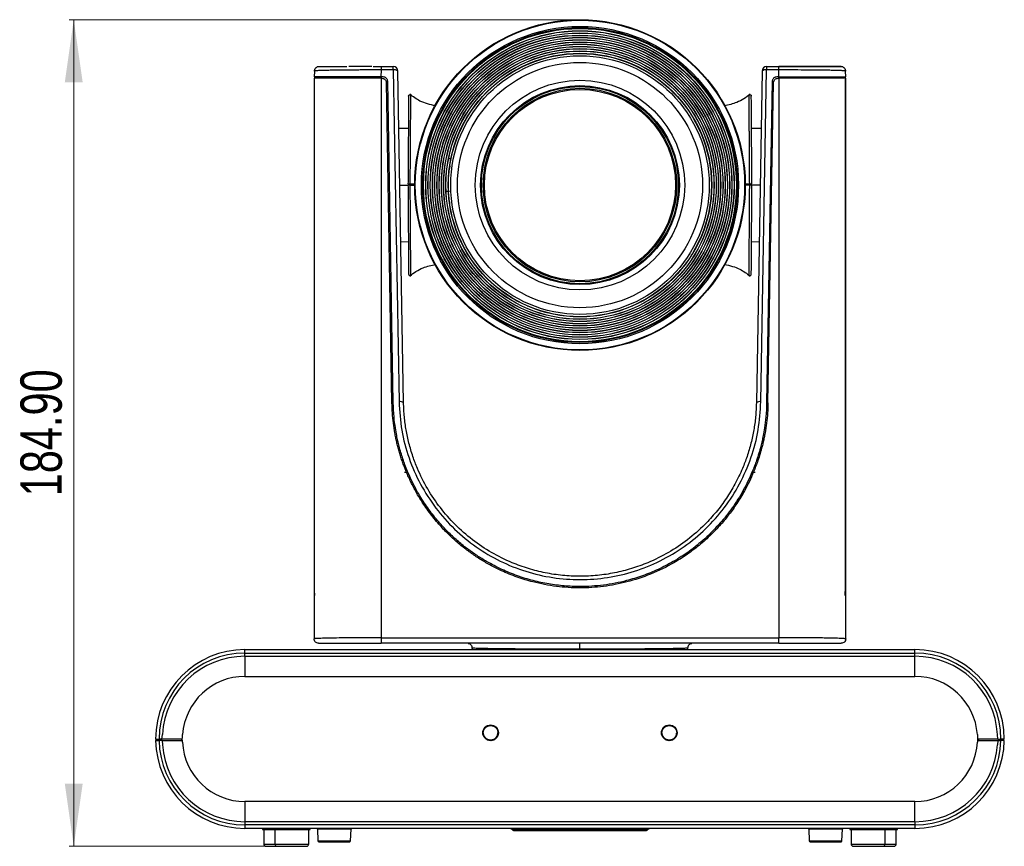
# Model space of a CAD drawing. Header units: millimetres. Extents: x 36 to 747, y 24 to 484.
# Tile 5 of 14: x 36 to 257, y 299 to 484. Entities that reach past the tile are written whole.
import ezdxf

# ---------------------------------------------------------------- set-up
doc = ezdxf.new("R2010")
doc.units = ezdxf.units.MM
doc.styles.add('SLDTEXTSTYLE0', font='TXT', dxfattribs={"width": 0.75})
doc.dimstyles.new('SLDDIMSTYLE0', dxfattribs={"dimtxt": 9.260417, "dimasz": 14, "dimexe": 0, "dimexo": 0.0625, "dimgap": 2.315104, "dimtad": 1, "dimrnd": 1e-09, "dimzin": 4, "dimdsep": 46, "dimtxsty": 'SLDTEXTSTYLE0', "dimsah": 1, "dimcen": 0.09, "dimadec": 0, "dimazin": 1, "dimtfac": 1, "dimtofl": 0, "dimtmove": 0, "dimatfit": 3, "dimfxl": 0, "dimfrac": 2, "dimtolj": 1, "dimtzin": 12, "dimarcsym": 0})

# ---------------------------------------------------------------- blocks, each defined once
blk = doc.blocks.new('_D')
at = {"color": 7, "linetype": 'Continuous', "lineweight": 0}
for p, q in [((160.7, 483.56), (47.37, 483.56)), ((48.37, 298.66), (48.37, 483.56)), ((93.7, 298.66), (47.37, 298.66))]:
    blk.add_line(p, q, dxfattribs=at)
at = {"color": 7, "linetype": 'Continuous', "lineweight": 18}
for points in [[(48.37, 483.56), (46.37, 469.56), (50.37, 469.56)], [(48.37, 298.66), (50.37, 312.66), (46.37, 312.66)]]:
    blk.add_solid(points, dxfattribs=at)
at = {"color": 7, "linetype": 'Continuous', "lineweight": 18, "insert": (36.44, 376.95), "char_height": 9.26, "attachment_point": 1, "rotation": 90, "style": 'SLDTEXTSTYLE0'}
blk.add_mtext('184.90', dxfattribs=at)

msp = doc.modelspace()

# ---------------------------------------------------------------- linework, layer by layer
at = {"color": 7, "linetype": 'Continuous', "lineweight": 25}
for p, q in [((102.237, 472.078), (102.214, 470.761)), ((102.236, 472.068), (102.237, 472.078)), ((103.236, 473.061), (103.236, 473.025)), ((117.175, 472.32), (117.148, 470.761)), ((117.175, 473.061), (119.913, 473.061)), ((119.913, 472.32), (117.175, 472.32)), ((119.913, 472.32), (119.913, 473.061)), ((119.913, 472.32), (121.208, 398.113)), ((122.208, 397.871), (120.913, 472.078)), ((146.87, 472.061), (146.99, 472.061)), ((147.131, 472.211), (147.253, 472.211)), ((147.702, 472.461), (147.702, 472.527)), ((147.706, 472.461), (147.702, 472.461)), ((148.002, 472.636), (147.969, 472.669)), ((148.002, 472.619), (148.002, 472.636)), ((148.502, 472.943), (148.502, 472.876)), ((176.172, 472.261), (176.101, 472.261)), ((176.415, 472.061), (176.535, 472.061)), ((202.492, 472.078), (201.196, 397.871)), ((202.196, 398.113), (203.491, 472.32)), ((203.491, 473.061), (206.229, 473.061)), ((203.491, 473.061), (203.491, 472.32)), ((206.229, 472.32), (203.491, 472.32)), ((207.719, 472.993), (206.092, 472.993)), ((206.256, 470.761), (206.229, 472.32)), ((220.168, 473.024), (220.168, 473.061)), ((221.191, 470.761), (221.168, 472.078)), ((221.168, 472.078), (221.168, 472.066)), ((102.202, 470.461), (102.202, 345.061)), ((102.902, 470.472), (102.902, 470.761)), ((117.653, 470.761), (117.148, 470.761)), ((117.202, 470.461), (117.202, 345.32)), ((117.358, 470.461), (117.202, 470.461)), ((119.909, 397.831), (118.653, 469.778)), ((143.202, 469.462), (143.202, 469.539)), ((143.969, 470.061), (143.87, 470.061)), ((144.202, 470.261), (144.136, 470.261)), ((144.202, 470.261), (144.202, 470.309)), ((144.902, 470.737), (144.902, 470.81)), ((179.202, 470.309), (179.202, 470.261)), ((179.268, 470.261), (179.202, 470.261)), ((179.702, 469.857), (179.702, 469.933)), ((180.202, 469.539), (180.202, 469.462)), ((204.752, 469.778), (203.496, 397.831)), ((206.256, 470.761), (205.752, 470.761)), ((206.202, 470.461), (206.046, 470.461)), ((206.202, 470.461), (206.202, 345.32)), ((220.502, 470.761), (220.502, 470.472)), ((221.202, 345.061), (221.202, 470.461)), ((119.609, 397.826), (118.358, 469.478)), ((141.202, 467.69), (141.202, 467.774)), ((141.503, 468.061), (141.591, 468.061)), ((141.827, 468.361), (141.917, 468.361)), ((181.488, 468.361), (181.577, 468.361)), ((181.814, 468.061), (181.901, 468.061)), ((182.202, 467.774), (182.202, 467.69)), ((203.796, 397.826), (205.047, 469.478)), ((221.168, 359.413), (221.172, 469.126)), ((140.203, 466.761), (140.286, 466.761)), ((183.152, 466.813), (183.152, 466.725)), ((183.652, 466.27), (183.652, 466.18)), ((137.902, 463.991), (137.902, 463.889)), ((138.33, 464.561), (138.406, 464.561)), ((185.502, 463.991), (185.502, 463.889)), ((185.913, 463.311), (185.986, 463.311)), ((136.476, 461.738), (136.477, 461.855)), ((136.702, 462.221), (136.702, 462.108)), ((186.702, 462.108), (186.702, 462.221)), ((187.207, 461.385), (187.138, 461.384)), ((123.29, 459.201), (121.137, 459.238)), ((187.921, 460.082), (187.854, 460.081)), ((188.359, 459.196), (188.293, 459.195)), ((202.267, 459.238), (200.114, 459.201)), ((134.33, 457.561), (134.394, 457.561)), ((188.702, 458.446), (188.702, 458.296)), ((190.202, 454.177), (190.202, 453.925)), ((132.467, 450.024), (132.406, 450.024)), ((132.502, 450.705), (132.502, 450.245)), ((132.304, 448.135), (132.244, 448.135)), ((123.705, 446.561), (124.702, 446.561)), ((123.707, 446.861), (124.703, 446.861)), ((132.264, 446.219), (132.204, 446.219)), ((132.213, 447.362), (132.273, 447.362)), ((132.223, 445.443), (132.283, 445.443)), ((198.701, 446.861), (199.698, 446.861)), ((132.349, 444.304), (132.289, 444.304)), ((132.358, 443.537), (132.418, 443.537)), ((132.502, 442.419), (132.494, 442.419)), ((132.502, 442.809), (132.502, 442.364)), ((190.202, 439.249), (190.202, 438.945)), ((188.702, 434.811), (188.702, 434.676)), ((121.58, 433.891), (123.29, 433.921)), ((135.702, 432.623), (135.702, 432.751)), ((188.006, 433.206), (187.938, 433.205)), ((188.052, 433.431), (188.119, 433.429)), ((200.114, 433.921), (201.825, 433.891)), ((136.702, 430.9), (136.702, 431.014)), ((186.702, 430.9), (186.702, 431.014)), ((186.842, 431.241), (186.912, 431.24)), ((137.902, 429.232), (137.902, 429.131)), ((138.402, 428.468), (138.402, 428.566)), ((185.502, 429.131), (185.502, 429.232)), ((139.402, 427.34), (139.402, 427.249)), ((139.902, 426.775), (139.902, 426.686)), ((142.139, 424.561), (142.049, 424.561)), ((143.545, 423.311), (143.643, 423.311)), ((179.762, 423.311), (179.86, 423.311)), ((181.901, 425.061), (181.814, 425.061)), ((145.196, 422.111), (145.304, 422.111)), ((145.402, 421.973), (145.402, 422.045)), ((146.702, 421.229), (146.702, 421.159)), ((176.702, 421.159), (176.702, 421.229)), ((178.002, 422.045), (178.002, 421.973)), ((178.101, 422.111), (178.208, 422.111)), ((147.202, 420.87), (147.202, 420.939)), ((149.907, 419.521), (150.015, 419.54)), ((173.39, 419.54), (173.497, 419.521)), ((176.202, 420.939), (176.202, 420.87)), ((151.86, 418.815), (151.927, 418.728)), ((153.733, 418.158), (153.744, 418.217)), ((153.83, 418.131), (153.833, 418.192)), ((157.466, 417.427), (157.444, 417.37)), ((157.66, 417.4), (157.646, 417.341)), ((165.758, 417.341), (165.745, 417.4)), ((166.102, 417.391), (166.102, 417.451)), ((169.302, 418.119), (169.302, 418.057)), ((169.661, 418.217), (169.672, 418.158)), ((171.478, 418.728), (171.544, 418.815)), ((123.204, 382.261), (122.452, 382.261)), ((200.952, 382.261), (200.201, 382.261)), ((102.24, 358.461), (102.237, 359.413)), ((221.164, 358.461), (221.168, 359.413)), ((117.202, 345.32), (206.202, 345.32)), ((206.202, 344.061), (117.202, 344.061)), ((86.702, 342.661), (236.702, 342.661)), ((86.702, 341.896), (86.702, 342.661)), ((86.702, 341.161), (86.702, 341.896)), ((86.702, 341.896), (236.702, 341.896)), ((137.526, 343.079), (137.533, 342.661)), ((185.871, 342.661), (185.879, 343.079)), ((236.702, 341.896), (236.702, 342.661)), ((236.702, 341.161), (236.702, 341.896)), ((86.702, 341.161), (236.702, 341.161)), ((86.702, 341.161), (86.702, 336.661)), ((236.702, 336.661), (236.702, 341.161)), ((86.702, 336.661), (236.702, 336.661)), ((140.055, 324.132), (139.968, 324.129)), ((140.052, 324.049), (140.052, 324.032)), ((141.602, 325.678), (141.602, 325.771)), ((141.802, 325.678), (141.802, 325.787)), ((143.422, 324.129), (143.349, 324.132)), ((143.352, 324.032), (143.352, 324.049)), ((180.055, 324.132), (179.968, 324.129)), ((180.052, 324.049), (180.052, 324.032)), ((181.602, 325.678), (181.602, 325.771)), ((181.802, 325.678), (181.802, 325.787)), ((183.422, 324.129), (183.349, 324.132)), ((183.352, 324.032), (183.352, 324.049)), ((66.702, 322.661), (67.467, 322.661)), ((66.704, 322.361), (67.469, 322.361)), ((66.902, 322.661), (66.897, 322.361)), ((68.129, 322.661), (67.467, 322.661)), ((67.586, 322.661), (67.584, 322.361)), ((68.003, 322.661), (68.008, 322.361)), ((68.129, 322.661), (68.229, 323.655)), ((72.668, 322.661), (68.129, 322.661)), ((68.148, 322.361), (68.247, 321.368)), ((68.148, 322.361), (72.692, 322.361)), ((72.512, 322.661), (72.512, 322.361)), ((72.668, 322.661), (72.671, 322.661)), ((72.692, 322.361), (72.671, 322.661)), ((72.718, 321.986), (72.692, 322.361)), ((139.969, 323.929), (140.055, 323.932)), ((139.975, 323.886), (140.055, 323.891)), ((140.055, 323.932), (140.055, 323.891)), ((141.602, 322.386), (141.602, 322.315)), ((141.802, 322.336), (141.802, 322.386)), ((143.349, 323.891), (143.349, 323.932)), ((143.349, 323.932), (143.446, 323.928)), ((143.349, 323.891), (143.435, 323.886)), ((179.969, 323.929), (180.055, 323.932)), ((179.975, 323.886), (180.055, 323.891)), ((180.055, 323.932), (180.055, 323.891)), ((181.602, 322.386), (181.602, 322.315)), ((181.802, 322.336), (181.802, 322.386)), ((183.349, 323.891), (183.349, 323.932)), ((183.349, 323.932), (183.446, 323.928)), ((183.349, 323.891), (183.435, 323.886)), ((250.712, 322.361), (250.686, 321.986)), ((250.733, 322.661), (250.712, 322.361)), ((250.712, 322.361), (255.257, 322.361)), ((250.733, 322.661), (250.736, 322.661)), ((255.275, 322.661), (250.736, 322.661)), ((250.911, 322.661), (250.91, 322.361)), ((255.257, 322.361), (255.157, 321.368)), ((255.275, 322.661), (255.175, 323.655)), ((255.257, 322.361), (255.935, 322.361)), ((255.275, 322.661), (255.938, 322.661)), ((255.402, 322.661), (255.397, 322.361)), ((255.819, 322.661), (255.821, 322.361)), ((256.702, 322.661), (255.938, 322.661)), ((256.502, 322.661), (256.507, 322.361)), ((86.702, 308.661), (86.702, 304.161)), ((236.702, 308.661), (86.702, 308.661)), ((236.702, 304.161), (236.702, 308.661)), ((86.702, 304.161), (86.702, 303.425)), ((236.702, 304.161), (86.702, 304.161)), ((236.702, 303.425), (86.702, 303.425)), ((86.702, 303.425), (86.702, 302.661)), ((236.702, 302.661), (86.702, 302.661)), ((90.602, 302.661), (90.602, 302.411)), ((90.602, 302.411), (93.102, 302.411)), ((90.902, 302.411), (90.902, 299.161)), ((93.102, 302.661), (93.102, 302.411)), ((93.102, 302.411), (101.302, 302.411)), ((93.402, 302.411), (93.402, 299.161)), ((101.002, 299.161), (101.002, 302.411)), ((101.302, 302.411), (101.302, 302.661)), ((102.959, 302.468), (103.05, 299.854)), ((110.354, 299.854), (110.446, 302.468)), ((151.702, 302.411), (146.498, 302.411)), ((151.702, 302.661), (151.702, 302.411)), ((171.702, 302.411), (151.702, 302.411)), ((151.702, 302.161), (151.702, 302.411)), ((151.702, 302.161), (171.702, 302.161)), ((157.202, 302.161), (157.202, 302.158)), ((166.202, 302.158), (166.202, 302.161)), ((171.702, 302.411), (171.702, 302.661)), ((176.907, 302.411), (171.702, 302.411)), ((171.702, 302.411), (171.702, 302.161)), ((212.959, 302.468), (213.05, 299.854)), ((220.354, 299.854), (220.446, 302.468)), ((222.102, 302.661), (222.102, 302.411)), ((222.102, 302.411), (230.302, 302.411)), ((222.402, 302.411), (222.402, 299.161)), ((230.002, 299.161), (230.002, 302.411)), ((230.302, 302.411), (230.302, 302.661)), ((230.302, 302.411), (232.802, 302.411)), ((232.502, 299.161), (232.502, 302.411)), ((232.802, 302.411), (232.802, 302.661)), ((236.702, 304.161), (236.702, 303.425)), ((236.702, 303.425), (236.702, 302.661))]:
    msp.add_line(p, q, dxfattribs=at)
at = {"color": 1, "linetype": 'Continuous', "lineweight": 25}
for p, q in [((117.202, 470.761), (117.202, 470.461)), ((206.202, 470.461), (206.202, 470.761)), ((138.202, 464.393), (138.202, 464.294)), ((186.646, 462.311), (186.575, 462.311)), ((132.822, 452.448), (132.502, 452.448)), ((132.423, 450.161), (132.483, 450.161)), ((132.433, 450.245), (132.494, 450.245)), ((132.706, 450.693), (132.502, 450.693)), ((132.255, 448.322), (132.315, 448.322)), ((132.26, 448.412), (132.32, 448.412)), ((121.358, 446.561), (123.185, 446.561)), ((132.202, 446.546), (132.262, 446.546)), ((132.202, 446.452), (132.262, 446.452)), ((132.207, 447.107), (132.267, 447.107)), ((202.046, 446.561), (200.219, 446.561)), ((131.702, 445.233), (132.292, 445.233)), ((132.502, 445.141), (131.702, 445.142)), ((132.262, 444.677), (132.323, 444.677)), ((132.269, 444.58), (132.329, 444.58)), ((132.375, 443.375), (132.435, 443.375)), ((132.439, 442.833), (132.499, 442.833)), ((132.452, 442.734), (132.502, 442.734)), ((132.707, 441.481), (132.502, 441.481)), ((138.869, 427.977), (138.792, 427.977)), ((139.646, 427.061), (139.566, 427.061)), ((140.017, 426.561), (140.099, 426.561)), ((183.758, 427.061), (183.838, 427.061)), ((110.446, 302.468), (102.959, 302.468)), ((220.446, 302.468), (212.959, 302.468)), ((103.05, 299.854), (110.354, 299.854)), ((213.05, 299.854), (220.354, 299.854)), ((90.902, 299.161), (93.402, 299.161)), ((93.402, 299.161), (101.002, 299.161)), ((222.402, 299.161), (230.002, 299.161)), ((230.002, 299.161), (232.502, 299.161))]:
    msp.add_line(p, q, dxfattribs=at)
at = {"color": 7, "linetype": 'Continuous', "lineweight": 25}
for centre, radius in [((161.702, 446.561), 37), ((161.702, 446.561), 36.868), ((161.702, 446.561), 35.5), ((161.702, 446.561), 35.21), ((161.702, 446.561), 35.035), ((161.702, 446.561), 34.535), ((161.702, 446.561), 34.5), ((161.702, 446.561), 34.035), ((161.702, 446.561), 34), ((161.702, 446.561), 33.535), ((161.702, 446.561), 33.5), ((161.702, 446.561), 33.035), ((161.702, 446.561), 33), ((161.702, 446.561), 32.535), ((161.702, 446.561), 32.5), ((161.702, 446.561), 32.035), ((161.702, 446.561), 32), ((161.702, 446.561), 31.535), ((161.702, 446.561), 31.5), ((161.702, 446.561), 31.035), ((161.702, 446.561), 31), ((161.702, 446.561), 30.535), ((161.702, 446.561), 30.5), ((161.702, 446.561), 30.035), ((161.702, 446.561), 30), ((161.702, 446.561), 29.5), ((161.702, 446.561), 29.44), ((161.702, 446.561), 28.94), ((161.702, 446.561), 27.44), ((161.702, 446.561), 23.45), ((161.702, 446.561), 22.25), ((161.702, 446.561), 22.05), ((161.702, 446.561), 21.65), ((161.702, 446.561), 21.4), ((141.702, 324.05), 1.749), ((141.703, 324.049), 1.649), ((181.702, 324.05), 1.749), ((181.703, 324.049), 1.649)]:
    msp.add_circle(centre, radius, dxfattribs=at)
for centre, radius, start, end in [((119.913, 472.061), 1, 1, 90), ((120.164, 471.169), 1.178, 50.53342, 102.3231), ((203.491, 472.061), 1, 90, 179), ((203.24, 471.169), 1.178, 77.6769, 129.46658), ((121.46, 396.962), 1.178, 50.53326, 102.32319), ((201.945, 396.962), 1.178, 77.67681, 129.46673), ((86.702, 322.661), 20, 90, 180), ((86.702, 322.661), 19.235, 90, 180), ((236.702, 322.661), 20, 0, 90), ((236.702, 322.661), 19.235, 0, 90), ((86.702, 322.661), 18.5, 90, 176.9181), ((236.702, 322.661), 18.5, 3.0819, 90), ((86.702, 322.661), 14, 90, 175.90636), ((236.702, 322.661), 14, 4.09364, 90), ((86.702, 322.661), 20, 180.85947, 270), ((86.702, 322.661), 19.235, 180.89364, 270), ((86.702, 322.661), 14, 182.76091, 270), ((141.7, 324.032), 1.648, 179.99988, 183.477), ((141.702, 323.992), 1.649, 183.49206, 266.54285), ((141.702, 324.034), 1.651, 266.52752, 273.47248), ((141.703, 323.992), 1.649, 273.45715, 356.50794), ((141.704, 324.032), 1.648, 356.52328, 360), ((181.7, 324.032), 1.648, 179.99988, 183.477), ((181.702, 323.992), 1.649, 183.49206, 266.54285), ((181.702, 324.034), 1.651, 266.52752, 273.47248), ((181.703, 323.992), 1.649, 273.45715, 356.50794), ((181.704, 324.032), 1.648, 356.52328, 360), ((236.702, 322.661), 19.235, 270, 359.10636), ((236.702, 322.661), 20, 270, 359.14053), ((236.702, 322.661), 14, 270, 357.23909), ((86.702, 322.661), 18.5, 184.00781, 270), ((236.702, 322.661), 18.5, 270, 355.99219), ((102.759, 302.461), 0.2, 1.99979, 90), ((110.645, 302.461), 0.2, 90, 178.00021), ((145.836, 301.661), 1, 48.59038, 90), ((147.159, 303.161), 1, 228.59038, 270.00014), ((176.245, 303.161), 1, 270, 311.40947), ((177.568, 301.661), 1, 90, 131.40978), ((212.759, 302.461), 0.2, 1.99979, 90), ((220.645, 302.461), 0.2, 90, 178.00021), ((103.25, 299.861), 0.2, 182.0002, 270), ((110.154, 299.861), 0.2, 270, 357.9998), ((213.25, 299.861), 0.2, 182.0002, 270), ((220.154, 299.861), 0.2, 270, 357.9998), ((91.402, 299.161), 0.5, 180, 270), ((93.902, 299.161), 0.5, 180, 270), ((100.502, 299.161), 0.5, 270, 0), ((222.902, 299.161), 0.5, 180, 270), ((229.502, 299.161), 0.5, 270, 0), ((232.002, 299.161), 0.5, 270, 0)]:
    msp.add_arc(centre, radius, start, end, dxfattribs=at)
for points, knots in [([(102.237, 472.078), (102.253, 472.208), (102.287, 472.468), (102.522, 472.782), (102.737, 472.964), (102.87, 472.989), (102.876, 472.99)], [0, 0, 0, 0, 0.3280953, 0.6561905, 0.9842858, 1, 1, 1, 1]), ([(117.175, 472.32), (116.206, 472.32), (114.748, 472.32), (112.859, 472.314), (111.343, 472.306), (109.754, 472.295), (108.134, 472.278), (106.797, 472.259), (105.714, 472.241), (104.843, 472.222), (104.054, 472.201), (103.233, 472.171), (102.434, 472.134), (102.308, 472.098), (102.237, 472.078)], [0, 0, 0, 0, 0.12185906, 0.18339574, 0.24533331, 0.32494157, 0.40689007, 0.49124061, 0.54984455, 0.61128871, 0.67558668, 0.74275024, 0.85542016, 1, 1, 1, 1]), ([(103.246, 473.052), (103.185, 473.049), (103.059, 473.043), (102.872, 472.989), (102.691, 472.901), (102.588, 472.811), (102.536, 472.766)], [0, 0, 0, 0, 0.23302421, 0.48001323, 0.7372756, 1, 1, 1, 1]), ([(109.544, 472.993), (109.232, 472.993), (108.059, 472.993), (106.315, 472.993), (104.464, 472.993), (103.143, 472.993), (102.967, 472.993), (102.875, 472.993)], [0, 0, 0, 0, 0.0740656, 0.2782767, 0.5006738, 0.7412199, 1, 1, 1, 1]), ([(115.123, 473.061), (114.247, 473.061), (112.408, 473.061), (110.796, 473.061), (109.952, 473.061)], [0, 0, 0, 0, 0.4762523, 1, 1, 1, 1]), ([(117.313, 472.993), (116.664, 472.993), (116.01, 472.993), (115.375, 472.993), (115.371, 472.993)], [0, 0, 0, 0, 0.9923976, 1, 1, 1, 1]), ([(117.175, 473.061), (117.175, 473.058), (117.175, 473.055), (117.175, 472.997), (117.175, 472.992)], [0, 0, 0, 0, 0.905808, 1, 1, 1, 1]), ([(207.972, 473.061), (207.647, 473.061), (207.068, 473.061), (206.485, 473.061), (206.229, 473.061)], [0, 0, 0, 0, 0.5600132, 1, 1, 1, 1]), ([(221.168, 472.078), (221.148, 472.089), (221.111, 472.108), (220.835, 472.135), (220.469, 472.157), (219.926, 472.181), (219.137, 472.208), (218.02, 472.235), (216.508, 472.262), (214.5, 472.288), (211.903, 472.308), (209.122, 472.321), (207.189, 472.32), (206.229, 472.32)], [0, 0, 0, 0, 0.0758525, 0.1437809, 0.2037844, 0.2558637, 0.3454731, 0.4299261, 0.5092529, 0.6357703, 0.7568399, 0.8791654, 1, 1, 1, 1]), ([(213.455, 473.061), (212.598, 473.061), (210.788, 473.061), (208.728, 473.061), (207.643, 473.061)], [0, 0, 0, 0, 0.4731019, 1, 1, 1, 1]), ([(213.44, 472.993), (212.703, 472.993), (211.191, 472.993), (209.216, 472.993), (208.027, 472.993), (207.719, 472.993)], [0, 0, 0, 0, 0.41272535, 0.84778092, 1, 1, 1, 1]), ([(213.849, 472.993), (213.782, 472.993), (213.658, 472.993), (213.509, 472.993), (213.44, 472.993)], [0, 0, 0, 0, 0.5382552, 1, 1, 1, 1]), ([(220.168, 473.061), (220.058, 473.061), (219.839, 473.061), (218.208, 473.061), (216.048, 473.061), (214.313, 473.061), (213.455, 473.061)], [0, 0, 0, 0, 0.2819551, 0.5624201, 0.7835777, 1, 1, 1, 1]), ([(219.88, 472.993), (219.695, 472.993), (219.238, 472.993), (217.864, 472.993), (216.041, 472.993), (214.548, 472.993), (213.849, 472.993)], [0, 0, 0, 0, 0.1938912, 0.4793708, 0.7563921, 1, 1, 1, 1]), ([(220.531, 472.993), (220.501, 472.993), (220.462, 472.993), (219.996, 472.993), (219.88, 472.993)], [0, 0, 0, 0, 0.7515045, 1, 1, 1, 1]), ([(220.869, 472.766), (220.817, 472.811), (220.714, 472.901), (220.532, 472.989), (220.346, 473.043), (220.22, 473.049), (220.159, 473.051)], [0, 0, 0, 0, 0.2627244, 0.5199868, 0.7669758, 1, 1, 1, 1]), ([(220.53, 472.99), (220.536, 472.989), (220.668, 472.964), (220.882, 472.782), (221.118, 472.468), (221.151, 472.208), (221.168, 472.078)], [0, 0, 0, 0, 0.0143647, 0.3429098, 0.6714549, 1, 1, 1, 1]), ([(117.202, 470.461), (116.255, 470.462), (114.331, 470.463), (111.512, 470.467), (109.452, 470.464), (108.083, 470.462), (107.287, 470.461), (106.244, 470.46), (104.949, 470.47), (103.564, 470.479), (102.443, 470.47), (102.286, 470.464), (102.202, 470.461)], [0, 0, 0, 0, 0.1184758, 0.2407139, 0.3670022, 0.4101121, 0.4537118, 0.49781, 0.5925726, 0.7078494, 0.8436595, 1, 1, 1, 1]), ([(117.148, 470.761), (116.082, 470.761), (114.482, 470.761), (112.425, 470.761), (110.588, 470.761), (108.538, 470.761), (106.702, 470.761), (105.325, 470.761), (104.311, 470.761), (103.276, 470.761), (102.391, 470.761), (102.273, 470.761), (102.214, 470.761)], [0, 0, 0, 0, 0.1337812, 0.2006402, 0.2685068, 0.3828813, 0.4977029, 0.5740318, 0.6506781, 0.7286962, 0.8631624, 1, 1, 1, 1]), ([(102.214, 470.432), (102.217, 470.336), (102.222, 470.162), (102.229, 469.831), (102.232, 469.484), (102.233, 469.248), (102.233, 469.126)], [0, 0, 0, 0, 0.2741758, 0.4999899, 0.7422812, 1, 1, 1, 1]), ([(117.358, 470.461), (117.481, 470.448), (117.67, 470.428), (117.897, 470.31), (118.092, 470.159), (118.242, 469.954), (118.338, 469.708), (118.351, 469.559), (118.358, 469.478)], [0, 0, 0, 0, 0.2324723, 0.3566074, 0.4859735, 0.7070779, 0.8405416, 1, 1, 1, 1]), ([(118.653, 469.778), (118.646, 469.86), (118.632, 470.009), (118.535, 470.257), (118.347, 470.511), (118.028, 470.721), (117.774, 470.748), (117.653, 470.761)], [0, 0, 0, 0, 0.1611508, 0.2931377, 0.5189848, 0.769579, 1, 1, 1, 1]), ([(205.752, 470.761), (205.629, 470.748), (205.44, 470.728), (205.213, 470.61), (205.017, 470.459), (204.868, 470.254), (204.772, 470.008), (204.759, 469.859), (204.752, 469.778)], [0, 0, 0, 0, 0.2324723, 0.3566074, 0.4859735, 0.7070779, 0.8405416, 1, 1, 1, 1]), ([(205.047, 469.478), (205.054, 469.56), (205.067, 469.709), (205.164, 469.957), (205.352, 470.211), (205.671, 470.421), (205.925, 470.448), (206.046, 470.461)], [0, 0, 0, 0, 0.1611508, 0.2931377, 0.5189848, 0.769579, 1, 1, 1, 1]), ([(221.202, 470.461), (221.119, 470.464), (220.963, 470.47), (219.99, 470.478), (219.059, 470.474), (218.342, 470.469), (217.614, 470.463), (216.417, 470.459), (214.568, 470.464), (211.894, 470.466), (209.074, 470.463), (207.149, 470.462), (206.202, 470.461)], [0, 0, 0, 0, 0.1563234, 0.2921306, 0.3524016, 0.4075297, 0.4575207, 0.5023822, 0.6329724, 0.7592602, 0.8815068, 1, 1, 1, 1]), ([(206.256, 470.761), (207.21, 470.761), (209.139, 470.763), (211.955, 470.765), (214.152, 470.763), (215.766, 470.761), (217.163, 470.761), (218.613, 470.762), (219.946, 470.761), (220.968, 470.765), (221.112, 470.762), (221.191, 470.761)], [0, 0, 0, 0, 0.1197512, 0.2424041, 0.3682616, 0.4325653, 0.4977756, 0.6095585, 0.722664, 0.8470025, 1, 1, 1, 1]), ([(221.172, 469.126), (221.172, 469.248), (221.172, 469.484), (221.176, 469.831), (221.182, 470.162), (221.188, 470.336), (221.191, 470.432)], [0, 0, 0, 0, 0.25769555, 0.50001016, 0.72579485, 1, 1, 1, 1]), ([(123.341, 466.477), (123.341, 466.449), (123.341, 466.393), (123.337, 465.933), (123.333, 465.225), (123.325, 464.095), (123.313, 462.401), (123.296, 459.946), (123.276, 457.084), (123.253, 453.877), (123.229, 450.435), (123.213, 448.052), (123.204, 446.861)], [0, 0, 0, 0, 0.0774329, 0.1575817, 0.2357535, 0.3066669, 0.4247747, 0.5391715, 0.6544719, 0.7695462, 0.8847462, 1, 1, 1, 1]), ([(123.341, 466.477), (123.344, 466.507), (123.35, 466.568), (123.391, 466.648), (123.449, 466.71), (123.517, 466.752), (123.594, 466.775), (123.678, 466.777), (123.765, 466.755), (123.814, 466.719), (123.838, 466.701)], [0, 0, 0, 0, 0.1328824, 0.2640968, 0.3881838, 0.5013088, 0.6132014, 0.736301, 0.8670127, 1, 1, 1, 1]), ([(129.35, 464.291), (128.154, 464.564), (126.058, 465.042), (124.355, 466.339), (123.623, 466.896)], [0, 0, 0, 0, 0.5704658, 1, 1, 1, 1]), ([(123.707, 446.861), (123.717, 448.44), (123.738, 451.521), (123.766, 455.758), (123.79, 459.348), (123.809, 462.211), (123.823, 464.337), (123.832, 465.747), (123.838, 466.559), (123.838, 466.655), (123.838, 466.701)], [0, 0, 0, 0, 0.1510252, 0.2946228, 0.4307865, 0.5595106, 0.6807905, 0.7946423, 0.9010511, 1, 1, 1, 1]), ([(199.781, 466.896), (199.336, 466.532), (198.428, 465.79), (196.496, 464.859), (194.984, 464.507), (194.054, 464.291)], [0, 0, 0, 0, 0.2700966, 0.5513809, 1, 1, 1, 1]), ([(199.566, 466.701), (199.591, 466.719), (199.64, 466.755), (199.727, 466.777), (199.811, 466.775), (199.887, 466.752), (199.956, 466.71), (200.013, 466.648), (200.055, 466.568), (200.06, 466.507), (200.063, 466.477)], [0, 0, 0, 0, 0.1329874, 0.2636992, 0.3867989, 0.4986917, 0.6118164, 0.7359032, 0.8671175, 1, 1, 1, 1]), ([(199.698, 446.861), (199.688, 448.295), (199.67, 451.012), (199.65, 454.046), (199.637, 456.019), (199.63, 457.177), (199.622, 458.229), (199.616, 459.178), (199.605, 460.871), (199.59, 463.057), (199.576, 465.155), (199.568, 466.461), (199.567, 466.622), (199.566, 466.701)], [0, 0, 0, 0, 0.1371942, 0.2597995, 0.3048133, 0.3474943, 0.3878454, 0.425869, 0.4615675, 0.6011152, 0.7373459, 0.8702962, 1, 1, 1, 1]), ([(200.2, 446.861), (200.192, 448.055), (200.175, 450.441), (200.151, 453.887), (200.129, 457.095), (200.112, 459.483), (200.1, 461.174), (200.092, 462.335), (200.085, 463.38), (200.078, 464.37), (200.072, 465.244), (200.067, 465.941), (200.064, 466.393), (200.063, 466.449), (200.063, 466.477)], [0, 0, 0, 0, 0.1154525, 0.2307275, 0.3458746, 0.4612095, 0.5184146, 0.5757397, 0.6348332, 0.6940742, 0.7683726, 0.8426704, 0.9226751, 1, 1, 1, 1]), ([(123.202, 446.561), (123.211, 445.353), (123.228, 442.938), (123.252, 439.442), (123.275, 436.184), (123.292, 433.754), (123.304, 432.033), (123.312, 430.853), (123.319, 429.792), (123.326, 428.806), (123.332, 427.915), (123.337, 427.198), (123.341, 426.731), (123.341, 426.673), (123.341, 426.645)], [0, 0, 0, 0, 0.1155911, 0.2309789, 0.3462641, 0.4616439, 0.5189963, 0.5764831, 0.6353235, 0.6943353, 0.7650368, 0.8424592, 0.9225537, 1, 1, 1, 1]), ([(123.705, 446.561), (123.678, 446.561), (123.624, 446.561), (123.522, 446.561), (123.421, 446.561), (123.328, 446.561), (123.255, 446.561), (123.21, 446.561), (123.205, 446.561), (123.202, 446.561)], [0, 0, 0, 0, 0.145875, 0.2917501, 0.4376223, 0.5834885, 0.729349, 0.8752066, 1, 1, 1, 1]), ([(123.204, 446.861), (123.208, 446.861), (123.214, 446.861), (123.266, 446.861), (123.342, 446.861), (123.437, 446.861), (123.539, 446.861), (123.634, 446.861), (123.684, 446.861), (123.707, 446.861)], [0, 0, 0, 0, 0.145924, 0.2918489, 0.4377486, 0.5836158, 0.7294664, 0.8753233, 1, 1, 1, 1]), ([(123.838, 426.421), (123.838, 426.467), (123.838, 426.563), (123.832, 427.383), (123.823, 428.808), (123.809, 430.963), (123.789, 433.871), (123.765, 437.521), (123.736, 441.831), (123.716, 444.957), (123.705, 446.561)], [0, 0, 0, 0, 0.09827, 0.2041936, 0.3177545, 0.4389384, 0.5677605, 0.7042156, 0.8482977, 1, 1, 1, 1]), ([(199.7, 446.561), (199.541, 446.561), (199.224, 446.561), (198.877, 446.561), (198.702, 446.561)], [0, 0, 0, 0, 0.498392, 1, 1, 1, 1]), ([(199.566, 426.421), (199.567, 426.501), (199.568, 426.665), (199.577, 427.996), (199.587, 429.585), (199.596, 430.903), (199.6, 431.619), (199.606, 432.385), (199.614, 433.639), (199.627, 435.621), (199.648, 438.633), (199.672, 442.349), (199.69, 445.104), (199.7, 446.561)], [0, 0, 0, 0, 0.129692, 0.2626411, 0.3988821, 0.4335244, 0.4683765, 0.5034391, 0.5387127, 0.6315671, 0.7393767, 0.8621744, 1, 1, 1, 1]), ([(199.698, 446.861), (199.725, 446.861), (199.779, 446.861), (199.88, 446.861), (199.982, 446.861), (200.075, 446.861), (200.148, 446.861), (200.192, 446.861), (200.198, 446.861), (200.2, 446.861)], [0, 0, 0, 0, 0.1459035, 0.2918081, 0.4376874, 0.5835421, 0.7293926, 0.8752615, 1, 1, 1, 1]), ([(200.202, 446.561), (200.199, 446.561), (200.192, 446.561), (200.141, 446.561), (200.064, 446.561), (199.969, 446.561), (199.867, 446.561), (199.772, 446.561), (199.722, 446.561), (199.7, 446.561)], [0, 0, 0, 0, 0.1458623, 0.2917247, 0.4375839, 0.5834423, 0.729304, 0.8751714, 1, 1, 1, 1]), ([(200.063, 426.645), (200.063, 426.673), (200.064, 426.731), (200.067, 427.2), (200.072, 427.921), (200.08, 429.068), (200.092, 430.788), (200.11, 433.283), (200.13, 436.195), (200.153, 439.452), (200.177, 442.944), (200.194, 445.355), (200.202, 446.561)], [0, 0, 0, 0, 0.0775596, 0.1578083, 0.2358368, 0.3064075, 0.4240351, 0.5387425, 0.65409, 0.7693042, 0.8846163, 1, 1, 1, 1]), ([(123.621, 426.223), (124.067, 426.588), (124.975, 427.331), (126.907, 428.262), (128.42, 428.614), (129.35, 428.831)], [0, 0, 0, 0, 0.2700865, 0.5513698, 1, 1, 1, 1]), ([(194.054, 428.831), (195.251, 428.558), (197.348, 428.079), (199.051, 426.781), (199.783, 426.223)], [0, 0, 0, 0, 0.5704783, 1, 1, 1, 1]), ([(123.341, 426.645), (123.344, 426.614), (123.35, 426.554), (123.391, 426.474), (123.449, 426.412), (123.517, 426.37), (123.594, 426.347), (123.678, 426.345), (123.765, 426.367), (123.814, 426.403), (123.838, 426.421)], [0, 0, 0, 0, 0.1328851, 0.2641044, 0.3881976, 0.5013291, 0.6132097, 0.7363, 0.8670086, 1, 1, 1, 1]), ([(199.566, 426.421), (199.591, 426.403), (199.64, 426.367), (199.727, 426.345), (199.811, 426.347), (199.887, 426.37), (199.956, 426.412), (200.013, 426.474), (200.055, 426.554), (200.06, 426.614), (200.063, 426.645)], [0, 0, 0, 0, 0.1329915, 0.2637001, 0.3867905, 0.4986713, 0.6118027, 0.7358956, 0.8671148, 1, 1, 1, 1]), ([(203.796, 397.826), (203.771, 397.076), (203.722, 395.576), (203.496, 393.335), (203.219, 391.512), (202.948, 390.1), (202.728, 389.094), (202.306, 387.359), (201.636, 385.119), (200.652, 382.516), (199.642, 380.261), (198.415, 377.89), (196.912, 375.408), (195.14, 372.925), (193.124, 370.48), (190.791, 368.053), (188.16, 365.754), (185.474, 363.765), (182.023, 361.595), (177.641, 359.455), (172.32, 357.7), (167.009, 356.683), (161.702, 356.35), (156.396, 356.683), (151.692, 357.584), (147.59, 358.837), (144.063, 360.269), (141.023, 361.842), (138.47, 363.42), (136.334, 364.927), (134.205, 366.64), (132.105, 368.572), (130.386, 370.392), (129.031, 371.991), (127.962, 373.36), (126.898, 374.849), (125.85, 376.462), (124.976, 377.959), (124.27, 379.28), (123.709, 380.409), (123.183, 381.555), (122.691, 382.716), (122.253, 383.843), (121.865, 384.93), (121.522, 385.976), (121.207, 387.031), (120.926, 388.07), (120.676, 389.094), (120.457, 390.1), (120.185, 391.512), (119.909, 393.335), (119.682, 395.576), (119.633, 397.075), (119.609, 397.826)], [0, 0, 0, 0, 0.01752457, 0.03501664, 0.05252313, 0.06052868, 0.06852933, 0.07652959, 0.10213967, 0.12289655, 0.14117961, 0.15946096, 0.18476253, 0.20821993, 0.22982544, 0.25767141, 0.2854421, 0.30970505, 0.33391663, 0.37822498, 0.42001493, 0.46033212, 0.49996482, 0.53959751, 0.5799147, 0.60777006, 0.63648332, 0.66605161, 0.68541917, 0.7048065, 0.72564164, 0.74785734, 0.77015338, 0.78311018, 0.7960864, 0.81016588, 0.82532842, 0.84052756, 0.85027886, 0.86002469, 0.86977345, 0.87953354, 0.88931332, 0.89785191, 0.90638727, 0.91492493, 0.92347039, 0.93146725, 0.93946791, 0.94747686, 0.96498171, 0.98247378, 1, 1, 1, 1]), ([(203.496, 397.831), (203.456, 396.791), (203.383, 394.907), (203.074, 392.476), (202.762, 390.681), (202.478, 389.338), (202.028, 387.476), (201.341, 385.18), (200.351, 382.571), (199.35, 380.349), (198.277, 378.28), (197.102, 376.291), (195.823, 374.379), (194.477, 372.586), (192.493, 370.215), (189.781, 367.478), (186.255, 364.639), (182.745, 362.369), (179.25, 360.559), (175.751, 359.133), (171.67, 357.882), (166.981, 356.983), (162.288, 356.687), (158.189, 356.859), (154.693, 357.302), (151.175, 358.054), (147.654, 359.133), (144.154, 360.559), (141.162, 362.109), (138.647, 363.663), (136.536, 365.152), (134.425, 366.846), (132.335, 368.767), (130.604, 370.597), (129.214, 372.24), (128.123, 373.646), (127.072, 375.128), (126.067, 376.686), (125.185, 378.196), (124.414, 379.65), (123.741, 381.04), (123.103, 382.493), (122.538, 383.926), (122.04, 385.337), (121.603, 386.727), (121.235, 388.062), (120.926, 389.338), (120.643, 390.681), (120.331, 392.476), (120.022, 394.907), (119.949, 396.791), (119.909, 397.831)], [0, 0, 0, 0, 0.0244583, 0.044315, 0.0575369, 0.067248, 0.0765228, 0.102495, 0.1233808, 0.1418014, 0.1594502, 0.1777671, 0.1955999, 0.2129499, 0.2298182, 0.2672591, 0.3017838, 0.3338819, 0.3630095, 0.3917158, 0.4200148, 0.4601139, 0.4999612, 0.5265105, 0.5531654, 0.5799391, 0.6082379, 0.6369442, 0.666072, 0.6852355, 0.7047012, 0.7254033, 0.7475159, 0.7701688, 0.7836254, 0.7973902, 0.8114638, 0.8258469, 0.8405399, 0.8522206, 0.8642445, 0.8766117, 0.8893223, 0.900279, 0.911664, 0.9234772, 0.9327518, 0.942463, 0.9556849, 0.9755416, 1, 1, 1, 1]), ([(121.208, 398.113), (121.344, 395.975), (121.614, 391.703), (123.294, 385.485), (125.851, 379.616), (129.299, 374.252), (133.509, 369.517), (138.372, 365.518), (143.759, 362.335), (149.541, 360.024), (155.584, 358.626), (161.755, 358.162), (167.924, 358.641), (173.962, 360.055), (179.737, 362.38), (185.116, 365.576), (189.965, 369.583), (194.158, 374.319), (197.59, 379.685), (200.132, 385.551), (201.797, 391.748), (202.063, 395.995), (202.196, 398.113)], [0, 0, 0, 0, 0.0519006, 0.1037437, 0.1551255, 0.206056, 0.2564165, 0.3061107, 0.355249, 0.4039386, 0.4522897, 0.5004189, 0.5485241, 0.5968522, 0.645551, 0.6946944, 0.7443682, 0.7946302, 0.8454401, 0.8968647, 0.9485885, 1, 1, 1, 1]), ([(201.196, 397.871), (201.154, 396.819), (201.071, 394.782), (200.647, 391.752), (200.016, 388.787), (199.163, 385.917), (197.998, 382.855), (196.488, 379.719), (194.502, 376.442), (192.242, 373.413), (189.369, 370.25), (185.843, 367.154), (181.556, 364.284), (177.308, 362.179), (173.248, 360.719), (169.462, 359.765), (165.605, 359.189), (161.702, 358.997), (157.799, 359.189), (153.942, 359.765), (150.156, 360.719), (146.096, 362.18), (141.848, 364.284), (137.562, 367.154), (133.712, 370.534), (130.35, 374.358), (127.505, 378.574), (125.554, 382.466), (124.242, 385.917), (123.389, 388.787), (122.758, 391.752), (122.333, 394.782), (122.251, 396.819), (122.208, 397.871)], [0, 0, 0, 0, 0.0262309, 0.0507484, 0.0760445, 0.1015655, 0.1250143, 0.157237, 0.1875159, 0.2194335, 0.2500212, 0.2920966, 0.3336247, 0.3750041, 0.4064461, 0.4375153, 0.4688317, 0.5000184, 0.5312152, 0.5625217, 0.5935982, 0.6250329, 0.6664149, 0.7079396, 0.7500155, 0.7910818, 0.8324674, 0.8749855, 0.8984343, 0.9239552, 0.9492528, 0.973769, 1, 1, 1, 1]), ([(102.359, 354.761), (102.346, 354.817), (102.321, 354.929), (102.284, 355.782), (102.254, 357.007), (102.245, 357.977), (102.24, 358.461)], [0, 0, 0, 0, 0.2498292, 0.5001023, 0.7503321, 1, 1, 1, 1]), ([(221.046, 354.761), (221.058, 354.816), (221.082, 354.928), (221.12, 355.775), (221.145, 356.784), (221.158, 357.711), (221.162, 358.209), (221.164, 358.461)], [0, 0, 0, 0, 0.2496848, 0.4993697, 0.7422361, 0.8693939, 1, 1, 1, 1]), ([(117.202, 345.32), (116.233, 345.319), (114.28, 345.317), (111.486, 345.302), (108.885, 345.279), (106.636, 345.246), (104.727, 345.209), (103.597, 345.171), (102.939, 345.143), (102.564, 345.121), (102.266, 345.093), (102.224, 345.072), (102.202, 345.061)], [0, 0, 0, 0, 0.12144467, 0.24488184, 0.3647932, 0.49081304, 0.61013618, 0.74241424, 0.7907638, 0.84981301, 0.9195596, 1, 1, 1, 1]), ([(103.202, 344.061), (103.315, 344.061), (103.54, 344.061), (105.326, 344.061), (107.857, 344.061), (110.833, 344.061), (113.921, 344.061), (116.109, 344.061), (117.202, 344.061)], [0, 0, 0, 0, 0.186767, 0.3734157, 0.5599756, 0.7066879, 0.8533329, 1, 1, 1, 1]), ([(136.686, 344.048), (136.803, 344.016), (137.039, 343.952), (137.315, 343.706), (137.492, 343.399), (137.515, 343.176), (137.526, 343.069)], [0, 0, 0, 0, 0.2573876, 0.5205033, 0.7724047, 1, 1, 1, 1]), ([(161.702, 342.819), (161.702, 342.887), (161.702, 343.027), (161.702, 343.25), (161.702, 343.475), (161.702, 343.683), (161.702, 343.854), (161.702, 343.976), (161.702, 344.048), (161.702, 344.057), (161.702, 344.061)], [0, 0, 0, 0, 0.1136503, 0.2364987, 0.3663472, 0.5000014, 0.6336554, 0.7635033, 0.8863508, 1, 1, 1, 1]), ([(185.879, 343.069), (185.889, 343.176), (185.912, 343.399), (186.089, 343.706), (186.365, 343.952), (186.601, 344.016), (186.718, 344.048)], [0, 0, 0, 0, 0.2275935, 0.479495, 0.7426118, 1, 1, 1, 1]), ([(221.202, 345.061), (221.165, 345.075), (221.098, 345.102), (220.637, 345.135), (220.065, 345.16), (219.389, 345.186), (218.589, 345.208), (217.708, 345.228), (216.612, 345.248), (215.257, 345.268), (213.611, 345.287), (211.573, 345.304), (209.099, 345.318), (207.162, 345.319), (206.202, 345.32)], [0, 0, 0, 0, 0.1038662, 0.1889258, 0.2551645, 0.3236111, 0.3887369, 0.4505516, 0.5090665, 0.594629, 0.6773807, 0.7573799, 0.8796916, 1, 1, 1, 1]), ([(206.202, 344.061), (207.246, 344.061), (209.334, 344.061), (212.299, 344.061), (214.946, 344.061), (217.189, 344.061), (218.885, 344.061), (219.994, 344.061), (220.133, 344.061), (220.202, 344.061)], [0, 0, 0, 0, 0.1399145, 0.2798044, 0.4197522, 0.5597535, 0.7064524, 0.8531899, 1, 1, 1, 1]), ([(72.668, 322.661), (72.68, 322.827), (72.703, 323.161), (72.726, 323.494), (72.738, 323.66)], [0, 0, 0, 0, 0.5001108, 1, 1, 1, 1]), ([(250.667, 323.66), (250.678, 323.494), (250.701, 323.161), (250.725, 322.827), (250.736, 322.661)], [0, 0, 0, 0, 0.4998892, 1, 1, 1, 1]), ([(91.402, 298.661), (91.447, 298.661), (91.515, 298.661), (91.926, 298.661), (92.352, 298.661), (92.877, 298.661), (93.646, 298.661), (94.287, 298.661), (94.702, 298.661)], [0, 0, 0, 0, 0.2394429, 0.3696696, 0.5, 0.6302266, 0.7605571, 1, 1, 1, 1]), ([(93.902, 298.661), (93.947, 298.661), (94.015, 298.661), (94.426, 298.661), (94.852, 298.661), (95.377, 298.661), (96.146, 298.661), (96.787, 298.661), (97.202, 298.661)], [0, 0, 0, 0, 0.2394429, 0.3696696, 0.5, 0.6302266, 0.7605571, 1, 1, 1, 1]), ([(97.202, 298.661), (97.617, 298.661), (98.258, 298.661), (99.027, 298.661), (99.552, 298.661), (99.979, 298.661), (100.389, 298.661), (100.458, 298.661), (100.502, 298.661)], [0, 0, 0, 0, 0.2394429, 0.3696696, 0.5, 0.6302266, 0.7605571, 1, 1, 1, 1]), ([(97.527, 298.661), (97.615, 298.661), (97.91, 298.661), (97.964, 298.661), (98.002, 298.661)], [0, 0, 0, 0, 0.3000557, 1, 1, 1, 1]), ([(103.25, 299.661), (103.25, 299.661), (103.614, 299.661), (104.909, 299.661), (105.787, 299.661), (107.618, 299.661), (108.496, 299.661), (109.791, 299.661), (110.154, 299.661), (110.154, 299.661)], [0, 0, 0, 0, 0.25, 0.25, 0.5, 0.5, 0.75, 0.75, 1, 1, 1, 1]), ([(213.25, 299.661), (213.25, 299.661), (213.614, 299.661), (214.909, 299.661), (215.787, 299.661), (217.618, 299.661), (218.496, 299.661), (219.791, 299.661), (220.154, 299.661), (220.154, 299.661)], [0, 0, 0, 0, 0.25, 0.25, 0.5, 0.5, 0.75, 0.75, 1, 1, 1, 1]), ([(222.902, 298.661), (222.947, 298.661), (223.015, 298.661), (223.426, 298.661), (223.852, 298.661), (224.377, 298.661), (225.146, 298.661), (225.787, 298.661), (226.202, 298.661)], [0, 0, 0, 0, 0.2394429, 0.3696696, 0.5, 0.6302266, 0.7605571, 1, 1, 1, 1]), ([(225.402, 298.661), (225.44, 298.661), (225.494, 298.661), (225.789, 298.661), (225.878, 298.661)], [0, 0, 0, 0, 0.6999123, 1, 1, 1, 1]), ([(226.202, 298.661), (226.617, 298.661), (227.258, 298.661), (228.027, 298.661), (228.552, 298.661), (228.979, 298.661), (229.389, 298.661), (229.458, 298.661), (229.502, 298.661)], [0, 0, 0, 0, 0.2394429, 0.3696696, 0.5, 0.6302266, 0.7605571, 1, 1, 1, 1]), ([(228.702, 298.661), (229.117, 298.661), (229.758, 298.661), (230.527, 298.661), (231.052, 298.661), (231.479, 298.661), (231.889, 298.661), (231.958, 298.661), (232.002, 298.661)], [0, 0, 0, 0, 0.2394429, 0.3696696, 0.5, 0.6302266, 0.7605571, 1, 1, 1, 1])]:
    msp.add_open_spline(points, degree=3, knots=knots, dxfattribs=at)
at = {"color": 1, "linetype": 'Continuous', "lineweight": 25}
for points, knots in [([(117.175, 472.992), (117.175, 472.951), (117.175, 472.865), (117.175, 472.626), (117.175, 472.422), (117.175, 472.32)], [0, 0, 0, 0, 0.3093954, 0.6546977, 1, 1, 1, 1]), ([(137.526, 343.079), (137.545, 343.071), (137.58, 343.057), (137.831, 343.037), (138.184, 343.018), (138.67, 342.999), (139.454, 342.976), (140.632, 342.95), (142.366, 342.922), (144.265, 342.898), (146.23, 342.879), (148.777, 342.859), (151.586, 342.841), (154.576, 342.83), (157.694, 342.822), (160.103, 342.82), (161.702, 342.819)], [0, 0, 0, 0, 0.0595882, 0.1064746, 0.1523558, 0.2035096, 0.2503093, 0.3354913, 0.4183027, 0.5004266, 0.5653552, 0.6286435, 0.7502847, 0.813519, 0.8762113, 1, 1, 1, 1]), ([(161.702, 342.819), (163.301, 342.82), (166.523, 342.823), (170.354, 342.835), (173.214, 342.85), (175.947, 342.869), (179.04, 342.895), (182.044, 342.936), (183.852, 342.973), (184.896, 343.005), (185.428, 343.027), (185.801, 343.053), (185.85, 343.069), (185.879, 343.079)], [0, 0, 0, 0, 0.1238498, 0.2496603, 0.3098003, 0.3715095, 0.4996075, 0.6245886, 0.7496175, 0.8088135, 0.8748188, 0.9274758, 1, 1, 1, 1])]:
    msp.add_open_spline(points, degree=3, knots=knots, dxfattribs=at)
at = {"color": 7, "linetype": 'Continuous', "lineweight": 25}
for points in [[(206.229, 472.32), (206.229, 472.422), (206.229, 472.628), (206.229, 472.867), (206.229, 473.03), (206.229, 473.05), (206.229, 473.061)], [(103.202, 344.061), (103.071, 344.076), (102.809, 344.106), (102.479, 344.337), (102.247, 344.668), (102.217, 344.93), (102.202, 345.061)], [(117.202, 345.32), (117.202, 345.245), (117.202, 345.094), (117.202, 344.864), (117.202, 344.644), (117.202, 344.447), (117.202, 344.281), (117.202, 344.157), (117.202, 344.076), (117.202, 344.066), (117.202, 344.061)], [(206.202, 344.061), (206.202, 344.066), (206.202, 344.076), (206.202, 344.157), (206.202, 344.281), (206.202, 344.447), (206.202, 344.644), (206.202, 344.864), (206.202, 345.094), (206.202, 345.245), (206.202, 345.32)], [(221.202, 345.061), (221.187, 344.93), (221.157, 344.668), (220.926, 344.337), (220.595, 344.106), (220.333, 344.076), (220.202, 344.061)], [(68.148, 322.361), (67.922, 322.361), (67.695, 322.361), (67.469, 322.361)], [(256.7, 322.361), (256.445, 322.361), (256.19, 322.361), (255.935, 322.361)], [(147.159, 302.161), (147.159, 302.161), (149.195, 302.161), (151.702, 302.161)], [(171.702, 302.161), (174.21, 302.161), (176.245, 302.161), (176.245, 302.161)]]:
    msp.add_open_spline(points, degree=3, dxfattribs=at)

# ---------------------------------------------------------------- dimensions: what is measured, and where the dimension line sits
at = {"color": 7, "linetype": 'Continuous', "lineweight": 18}
dim = msp.add_linear_dim(base=(48.374, 483.561), p1=(94.702, 298.661), p2=(161.702, 483.561), angle=90, dimstyle='SLDDIMSTYLE0', dxfattribs=at)
dim.commit()
dim.dimension.update_dxf_attribs({"geometry": '_D', "text_midpoint": (48.374, 395.764), "dimtype": 160})

doc.saveas('drawing.dxf')
